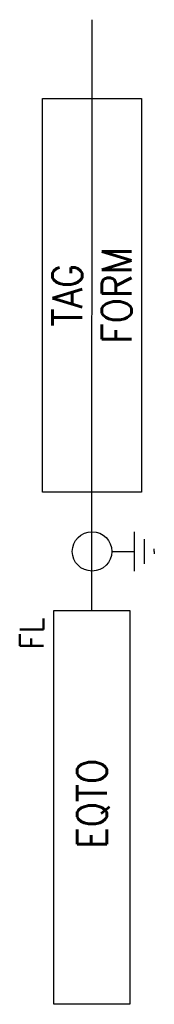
# Model space of a CAD drawing. Header units: millimetres. Extents: x -3.6 to 3.2, y -54.6 to -4.6.
import ezdxf
from ezdxf.enums import TextEntityAlignment as Align

# ---------------------------------------------------------------- set-up
doc = ezdxf.new("R2010")
doc.units = ezdxf.units.MM
doc.header["$MEASUREMENT"] = 0
doc.layers.get('0').update_dxf_attribs({"linetype": 'CONTINUOUS'})
doc.styles.add('ROMANS', font='romans')

msp = doc.modelspace()

# ---------------------------------------------------------------- linework, layer by layer
at = {"color": 7, "linetype": 'Continuous'}
for p, q in [((0, -34.57), (0.006, -4.572)), ((2.153, -32.57), (2.153, -30.57)), ((2.653, -32.195), (2.653, -30.945)), ((3.153, -31.57), (3.153, -31.445)), ((1.006, -31.57), (2.153, -31.57)), ((3.153, -31.57), (3.153, -31.695))]:
    msp.add_line(p, q, dxfattribs=at)
at = {"color": 7}
for points in [[(-2.499, -8.57), (2.501, -8.57), (2.501, -28.57), (-2.499, -28.57)], [(-1.924, -34.57), (1.924, -34.57), (1.924, -54.57), (-1.924, -54.57)]]:
    msp.add_lwpolyline(points, close=True, dxfattribs=at)
at = {"color": 7, "linetype": 'Continuous'}
msp.add_circle((0.006, -31.57), 1, dxfattribs=at)

# ---------------------------------------------------------------- texts
at = {"color": 7, "linetype": 'Continuous', "style": 'ROMANS', "width": 0.9}
for tag, p in [('FORM', (1.251, -18.57)), ('TAG', (-1.249, -18.57)), ('EQTO', (0, -44.392))]:
    msp.add_attdef(tag, text='', height=1.5, rotation=90, dxfattribs=at).set_placement(p, align=Align.MIDDLE_CENTER)
msp.add_attdef('FL', text='', height=1.2, rotation=90, dxfattribs=at).set_placement((-2.45, -34.935), align=Align.RIGHT)

doc.saveas('drawing.dxf')
